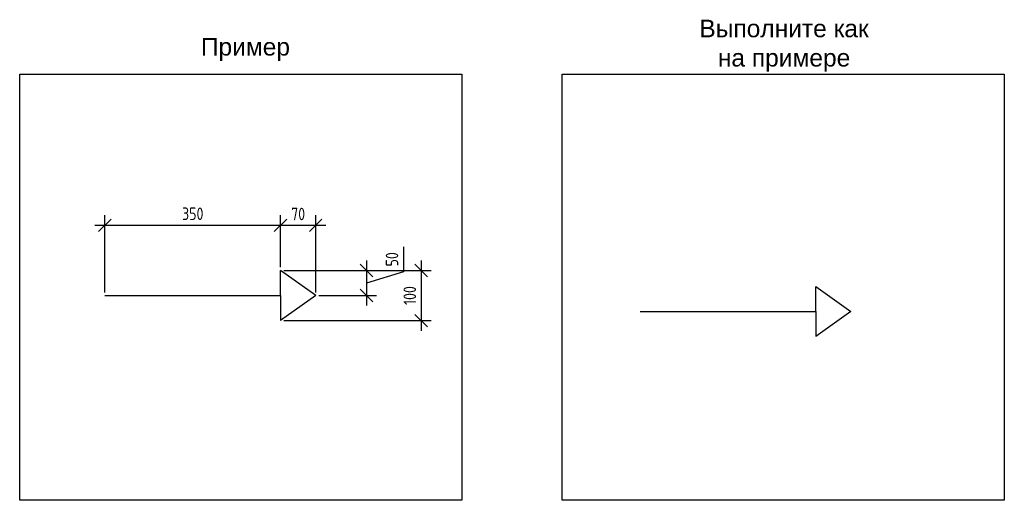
# Model space of a CAD drawing. Header units: millimetres. Extents: x 7700 to 21300, y 4508 to 9333.
# Tile 8 of 8: x 19338 to 21300, y 8023 to 8981. Entities that reach past the tile are written whole.
import ezdxf

# ---------------------------------------------------------------- set-up
doc = ezdxf.new("R2010")
doc.units = ezdxf.units.MM
doc.layers.add('ЭСКИЗЫ', color=1, linetype='Continuous')
doc.styles.get("Standard").update_dxf_attribs({"font": 'arial.ttf'})
doc.styles.add('ГОСТ 2.304', font='CS_Gost2304.shx')
doc.dimstyles.new('СПДС', dxfattribs={"dimscale": 100, "dimtxt": 2.5, "dimasz": 2.5, "dimexe": 2, "dimexo": 0.625, "dimgap": 1, "dimtad": 1, "dimdec": 0, "dimtxsty": 'ГОСТ 2.304', "dimblk": 'OBLIQUE', "dimblk1": 'OBLIQUE', "dimblk2": 'OBLIQUE', "dimcen": 2.5, "dimdle": 2, "dimadec": 0, "dimazin": 2, "dimtfac": 0.75, "dimtdec": 4, "dimtmove": 1, "dimatfit": 3, "dimfxl": 1, "dimtfill": 1, "dimtolj": 1, "dimarcsym": 1})

# ---------------------------------------------------------------- blocks, each defined once
blk = doc.blocks.new('_Oblique')
at = {"color": 0, "linetype": 'ByBlock', "lineweight": -2}
blk.add_line((-0.5, -0.5), (0.5, 0.5), dxfattribs=at)
blk = doc.blocks.new('*D28')
at = {"layer": 'Defpoints', "color": 0, "ltscale": 5}
for p in [(19857.9, 8571.1), (19857.9, 8481.1), (19507.9, 8431.1)]:
    blk.add_point(p, dxfattribs=at)
at = {"layer": 'ЭСКИЗЫ', "color": 0, "lineweight": -2}
for p, q in [((19507.9, 8437.4), (19507.9, 8591.1)), ((19857.9, 8487.4), (19857.9, 8591.1)), ((19487.9, 8571.1), (19877.9, 8571.1))]:
    blk.add_line(p, q, dxfattribs=at)
at = {"layer": 'ЭСКИЗЫ', "color": 0, "lineweight": -2, "ltscale": 5, "xscale": 25, "yscale": 25, "zscale": 25, "rotation": 180}
blk.add_blockref('_Oblique', (19507.9, 8571.1), dxfattribs=at)
at = {"layer": 'ЭСКИЗЫ', "color": 0, "lineweight": -2, "ltscale": 5, "xscale": 25, "yscale": 25, "zscale": 25}
blk.add_blockref('_Oblique', (19857.9, 8571.1), dxfattribs=at)
at = {"layer": 'ЭСКИЗЫ', "color": 0, "ltscale": 5, "insert": (19682.9, 8594.1), "char_height": 25, "attachment_point": 5, "style": 'ГОСТ 2.304', "bg_fill": 3, "box_fill_scale": 1.1, "bg_fill_color": 256, "bg_fill_true_color": 13158600, "bg_fill_transparency": 0}
blk.add_mtext('\\A1;350', dxfattribs=at)
blk = doc.blocks.new('*D29')
at = {"layer": 'Defpoints', "color": 0, "ltscale": 5}
for p in [(19927.9, 8571.1), (19857.9, 8481.1), (19927.9, 8431.1)]:
    blk.add_point(p, dxfattribs=at)
at = {"layer": 'ЭСКИЗЫ', "color": 0, "lineweight": -2}
for p, q in [((19857.9, 8487.4), (19857.9, 8591.1)), ((19927.9, 8437.4), (19927.9, 8591.1)), ((19837.9, 8571.1), (19947.9, 8571.1))]:
    blk.add_line(p, q, dxfattribs=at)
at = {"layer": 'ЭСКИЗЫ', "color": 0, "lineweight": -2, "ltscale": 5, "xscale": 25, "yscale": 25, "zscale": 25, "rotation": 180}
blk.add_blockref('_Oblique', (19857.9, 8571.1), dxfattribs=at)
at = {"layer": 'ЭСКИЗЫ', "color": 0, "lineweight": -2, "ltscale": 5, "xscale": 25, "yscale": 25, "zscale": 25}
blk.add_blockref('_Oblique', (19927.9, 8571.1), dxfattribs=at)
at = {"layer": 'ЭСКИЗЫ', "color": 0, "ltscale": 5, "insert": (19892.9, 8593.6), "char_height": 25, "attachment_point": 5, "style": 'ГОСТ 2.304', "bg_fill": 3, "box_fill_scale": 1.1, "bg_fill_color": 256, "bg_fill_true_color": 13158600, "bg_fill_transparency": 0}
blk.add_mtext('\\A1;70', dxfattribs=at)
blk = doc.blocks.new('*D30')
at = {"layer": 'Defpoints', "color": 0, "ltscale": 5}
for p in [(19857.9, 8481.1), (19927.9, 8431.1), (20029, 8431.1)]:
    blk.add_point(p, dxfattribs=at)
at = {"layer": 'ЭСКИЗЫ', "color": 0, "lineweight": -2}
for p, q in [((20103, 8528.3), (20103, 8478.3)), ((20029, 8501.1), (20029, 8411.1)), ((19864.2, 8481.1), (20049, 8481.1)), ((20103, 8478.3), (20029, 8456.1)), ((19934.2, 8431.1), (20049, 8431.1))]:
    blk.add_line(p, q, dxfattribs=at)
at = {"layer": 'ЭСКИЗЫ', "color": 0, "lineweight": -2, "ltscale": 5, "xscale": 25, "yscale": 25, "zscale": 25}
for p, rotation in [((20029, 8481.1), 90), ((20029, 8431.1), 270)]:
    blk.add_blockref('_Oblique', p, dxfattribs=dict(at, rotation=rotation))
at = {"layer": 'ЭСКИЗЫ', "color": 0, "ltscale": 5, "insert": (20080, 8503.3), "char_height": 25, "attachment_point": 5, "rotation": 90, "style": 'ГОСТ 2.304', "bg_fill": 3, "box_fill_scale": 1.1, "bg_fill_color": 256, "bg_fill_true_color": 13158600, "bg_fill_transparency": 0}
blk.add_mtext('\\A1;50', dxfattribs=at)
blk = doc.blocks.new('*D31')
at = {"layer": 'Defpoints', "color": 0, "ltscale": 5}
for p in [(19857.9, 8481.1), (19857.9, 8381.1), (20137.9, 8381.1)]:
    blk.add_point(p, dxfattribs=at)
at = {"layer": 'ЭСКИЗЫ', "color": 0, "lineweight": -2}
for p, q in [((20137.9, 8501.1), (20137.9, 8361.1)), ((19864.2, 8481.1), (20157.9, 8481.1)), ((19864.2, 8381.1), (20157.9, 8381.1))]:
    blk.add_line(p, q, dxfattribs=at)
at = {"layer": 'ЭСКИЗЫ', "color": 0, "lineweight": -2, "ltscale": 5, "xscale": 25, "yscale": 25, "zscale": 25}
for p, rotation in [((20137.9, 8481.1), 90), ((20137.9, 8381.1), 270)]:
    blk.add_blockref('_Oblique', p, dxfattribs=dict(at, rotation=rotation))
at = {"layer": 'ЭСКИЗЫ', "color": 0, "ltscale": 5, "insert": (20115.4, 8431.1), "char_height": 25, "attachment_point": 5, "rotation": 90, "style": 'ГОСТ 2.304', "bg_fill": 3, "box_fill_scale": 1.1, "bg_fill_color": 256, "bg_fill_true_color": 13158600, "bg_fill_transparency": 0}
blk.add_mtext('\\A1;100', dxfattribs=at)

msp = doc.modelspace()

# ---------------------------------------------------------------- linework, layer by layer
at = {"ltscale": 5}
for p, q in [((20924.5, 8399.4), (20924.5, 8449.4)), ((20924.5, 8449.4), (20994.5, 8399.4)), ((20574.5, 8399.4), (20924.5, 8399.4)), ((20924.5, 8399.4), (20924.5, 8349.4)), ((20994.5, 8399.4), (20924.5, 8349.4))]:
    msp.add_line(p, q, dxfattribs=at)
at = {"ltscale": 10}
for points in [[(19338.1, 8872.3), (20219.1, 8872.3), (20219.1, 8023.1), (19338.1, 8023.1)], [(20419.1, 8872.3), (21300.1, 8872.3), (21300.1, 8023.1), (20419.1, 8023.1)]]:
    msp.add_lwpolyline(points, close=True, dxfattribs=at)

# ---------------------------------------------------------------- texts
at = {"ltscale": 10, "char_height": 35, "attachment_point": 1}
for s, insert, width in [('\\pxqc;Выполните как на примере', (20666.5, 8980.8), 389.456), ('Пример', (19699.1, 8944.3), 267.457)]:
    msp.add_mtext(s, dxfattribs=dict(at, insert=insert, width=width))

# ---------------------------------------------------------------- next in the draw order: dimensions: what is measured, and where the dimension line sits
at = {"layer": 'ЭСКИЗЫ'}
dim = msp.add_linear_dim(base=(19857.9, 8571.1), p1=(19507.9, 8431.1), p2=(19857.9, 8481.1), dimstyle='СПДС', override={"dimscale": 10}, dxfattribs=at)
dim.commit()
dim.dimension.update_dxf_attribs({"geometry": '*D28', "text_midpoint": (19682.9, 8594.1)})

# ---------------------------------------------------------------- next in the draw order: dimensions: what is measured, and where the dimension line sits
dim = msp.add_linear_dim(base=(19927.9, 8571.1), p1=(19857.9, 8481.1), p2=(19927.9, 8431.1), dimstyle='СПДС', override={"dimscale": 10}, dxfattribs=at)
dim.commit()
dim.dimension.update_dxf_attribs({"geometry": '*D29', "text_midpoint": (19892.9, 8593.6)})

# ---------------------------------------------------------------- next in the draw order: dimensions: what is measured, and where the dimension line sits
dim = msp.add_linear_dim(base=(20029, 8431.1), p1=(19857.9, 8481.1), p2=(19927.9, 8431.1), angle=90, dimstyle='СПДС', override={"dimscale": 10}, dxfattribs=at)
dim.commit()
dim.dimension.update_dxf_attribs({"geometry": '*D30', "text_midpoint": (20080, 8488.3)})

# ---------------------------------------------------------------- next in the draw order: dimensions: what is measured, and where the dimension line sits
dim = msp.add_linear_dim(base=(20137.9, 8381.1), p1=(19857.9, 8481.1), p2=(19857.9, 8381.1), angle=90, dimstyle='СПДС', override={"dimscale": 10}, dxfattribs=at)
dim.commit()
dim.dimension.update_dxf_attribs({"geometry": '*D31', "text_midpoint": (20115.4, 8431.1)})

# ---------------------------------------------------------------- next in the draw order: linework, layer by layer
at = {"ltscale": 10}
for p, q in [((19927.9, 8431.1), (19857.9, 8481.1)), ((19857.9, 8431.1), (19857.9, 8481.1)), ((19507.9, 8431.1), (19857.9, 8431.1)), ((19927.9, 8431.1), (19857.9, 8381.1)), ((19857.9, 8431.1), (19857.9, 8381.1))]:
    msp.add_line(p, q, dxfattribs=at)

doc.saveas('drawing.dxf')
